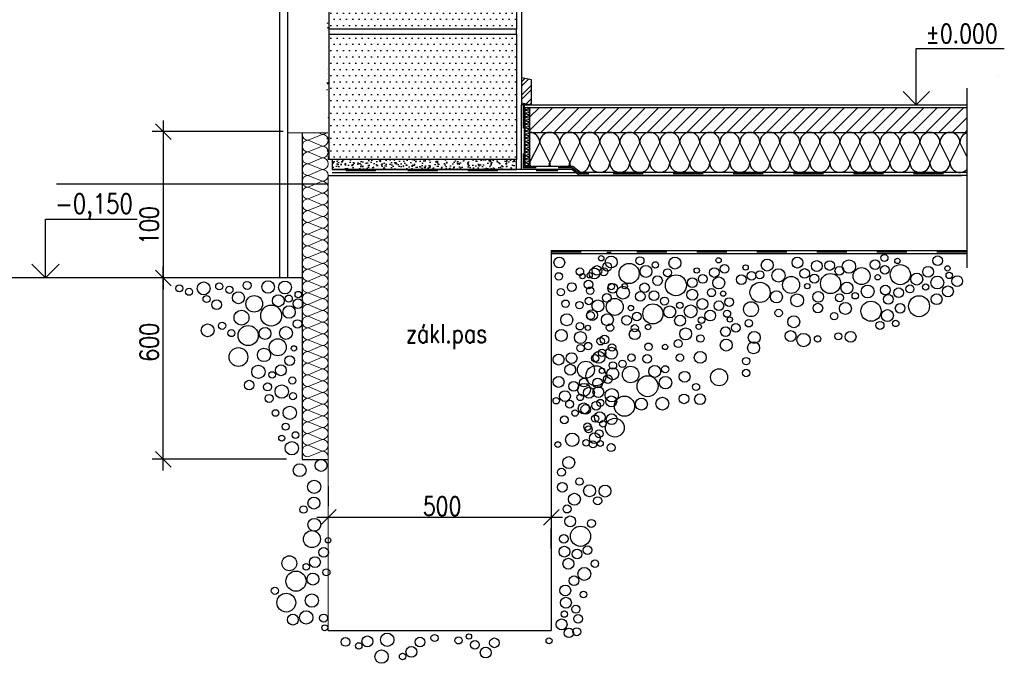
# Model space of a CAD drawing. Header units: millimetres. Extents: x -637441 to -130928, y -380379 to -53767.
# Tile 130 of 256: x -355777 to -350740, y -185080 to -181787. Entities that reach past the tile are written whole.
import ezdxf
from ezdxf.enums import TextEntityAlignment as Align

# ---------------------------------------------------------------- set-up
doc = ezdxf.new("R2010")
doc.units = ezdxf.units.MM
doc.header["$LTSCALE"] = 10
for name, color, linetype, lineweight in [('CKIZOLACE', 1, 'Continuous', 18), ('CKKOTY', 7, 'Continuous', 25), ('CKSTENY_SRAF', 1, 'Continuous', 18), ('CKTEXTY_MALE', 7, 'Continuous', 25)]:
    doc.layers.add(name, color=color, linetype=linetype, lineweight=lineweight)
for name, color, linetype in [('HRANY', 7, 'Continuous'), ('SCHRAFFUR', 7, 'Continuous'), ('SCHRAFFUR_-PSPAC_', 7, 'Continuous'), ('UMRISS03', 2, 'Continuous'), ('UMRISS05', 3, 'Continuous')]:
    doc.layers.add(name, color=color, linetype=linetype)
doc.styles.get("Standard").update_dxf_attribs({"font": 'simplex.shx', "width": 0.8})

# ---------------------------------------------------------------- blocks, each defined once
blk = doc.blocks.new('_OBLIQUE')
at = {"color": 0, "linetype": 'ByBlock'}
blk.add_line((-0.5, -0.5), (0.5, 0.5), dxfattribs=at)
blk = doc.blocks.new('kacenah1')
at = {"color": 0, "linetype": 'ByBlock', "lineweight": -2}
for points in [[(0, 0), (0, 30), (46.9, 30)], [(-7.07, 7.07), (0, 0), (7.07, 7.07)]]:
    blk.add_lwpolyline(points, dxfattribs=at)
at = {"color": 0, "linetype": 'ByBlock', "lineweight": -2, "width": 0.8}
blk.add_attdef('HEIGHT', text='', height=10, dxfattribs=at).set_placement((5, 30), align=Align.BOTTOM_LEFT)
blk.add_attdef('OZN', text='', height=10, dxfattribs=at).set_placement((5, 26.66), align=Align.TOP_LEFT)

msp = doc.modelspace()

# ---------------------------------------------------------------- hatches: boundary and pattern name
h = msp.add_hatch()
h.set_pattern_fill('ANSI32', scale=128, style=0)
h.set_pattern_definition([(45, (-354499.293, -188825.916), (-33.94113, 33.94113), []), (45, (-354476.666, -188825.916), (-33.94113, 33.94113), [])])
h.paths.add_polyline_path([(-353157.853, -182095.193), (-353209.053, -182084.903), (-353209.053, -182212.903), (-353157.853, -182223.193)])
at = {"layer": 'SCHRAFFUR'}
h = msp.add_hatch(dxfattribs=at)
h.set_pattern_fill('DOTS', scale=512, style=0)
h.set_pattern_definition([(0, (-353209.053, -182553.433), (16, 32), [0, -32])])
h.paths.add_polyline_path([(-353234.653, -181836.633), (-354194.653, -181836.633), (-354194.653, -181196.633), (-353234.653, -181196.633)])
h.paths.add_polyline_path([(-353234.653, -182502.233), (-354194.653, -182502.233), (-354194.653, -181862.233), (-353234.653, -181862.233)])
edge = h.paths.add_edge_path()
edge.add_line((-353234.653, -180906.441), (-353234.653, -181171.033))
edge.add_line((-353234.653, -181171.033), (-354194.653, -181171.033))
edge.add_line((-354194.653, -181171.033), (-354194.653, -180906.441))
h = msp.add_hatch(dxfattribs=at)
h.set_pattern_fill('AR-CONC', scale=7.68, style=0)
h.set_pattern_definition([(50, (-353209.053, -182553.433), (55.0856, -4.8194), [5.76, -63.36]), (355, (-353209.053, -182553.43), (-10.656, 57.7684), [4.608, -50.688]), (100.4514, (-353204.46, -182553.834), (44.4295, 52.949), [4.8952, -53.8477]), (46.184, (-353209.05, -182538.07), (81.964, -12.712), [8.64, -95.04]), (96.636, (-353202.22, -182539.13), (71.782, 74.812), [7.343, -80.7716]), (351.184, (-353209.05, -182538.07), (71.782, 74.812), [6.912, -76.032]), (21, (-353201.373, -182541.913), (45.8425, -30.9211), [5.76, -63.36]), (326, (-353201.373, -182541.91), (18.6866, 55.6915), [4.608, -50.688]), (71.4514, (-353197.553, -182544.49), (64.529, 24.7703), [4.8952, -53.8477]), (37.5, (-353209.053, -182553.433), (0.93388, 25.56625), [0, -50.0736, 0, -51.456, 0, -50.88]), (7.5, (-353209.053, -182553.433), (20.20374, 30.2908), [0, -29.3376, 0, -48.9216, 0, -19.392]), (327.5, (-353226.18, -182553.433), (40.99756, -1.7322), [0, -19.2, 0, -59.904, 0, -79.488]), (317.5, (-353233.86, -182553.433), (44.7887, 7.688), [0, -24.96, 0, -39.7824, 0, -56.448])])
h.paths.add_polyline_path([(-354179.293, -182553.433), (-353234.653, -182553.433), (-353234.653, -182502.233), (-354179.293, -182502.233)])

# ---------------------------------------------------------------- linework, layer by layer
at = {"color": 0, "linetype": 'Continuous'}
for p, q in [((-354201.671, -181807.135), (-354200.114, -181802.494)), ((-354204.187, -181841.921), (-354204.187, -181841.921)), ((-354202.566, -181829.596), (-354198.864, -181825.184)), ((-354202.566, -181829.596), (-354197.976, -181829.998)), ((-354197.975, -181829.997), (-354198.863, -181825.183)), ((-354196.372, -181861.341), (-354196.102, -181861.06)), ((-354196.372, -181861.341), (-354196.102, -181861.383)), ((-354199.714, -181924.7), (-354199.714, -181924.7)), ((-354197.069, -181923.876), (-354197.069, -181923.876)), ((-354197.023, -181946.864), (-354196.102, -181946.51)), ((-354197.023, -181946.864), (-354196.102, -181947.485)), ((-354196.233, -181911.036), (-354196.233, -181911.036)), ((-354196.459, -182008.287), (-354196.459, -182008.287)), ((-354204.231, -182043.752), (-354204.231, -182043.752)), ((-354200.294, -182034.825), (-354200.294, -182034.825)), ((-354202.994, -182093.313), (-354202.994, -182093.313)), ((-354201.272, -182062.584), (-354201.272, -182062.584)), ((-354196.686, -182105.538), (-354196.686, -182105.538)), ((-354204.372, -182113.618), (-354200.669, -182109.206)), ((-354204.372, -182113.618), (-354199.781, -182114.02)), ((-354203.42, -182147.435), (-354201.862, -182142.794)), ((-354199.78, -182114.019), (-354200.668, -182109.205)), ((-354204.497, -182173.533), (-354204.497, -182173.533)), ((-354196.912, -182202.79), (-354196.912, -182202.79)), ((-354197.662, -182243.026), (-354197.662, -182243.026)), ((-354196.592, -182227.754), (-354196.592, -182227.754)), ((-354198.771, -182287.163), (-354196.102, -182286.139)), ((-354198.771, -182287.163), (-354196.102, -182288.964)), ((-354197.139, -182300.041), (-354197.139, -182300.041)), ((-354201.586, -182398.041), (-354202.474, -182393.227)), ((-354202.179, -182362.079), (-354202.179, -182362.079)), ((-354200.795, -182366.462), (-354200.795, -182366.462)), ((-354197.365, -182397.292), (-354197.365, -182397.292)), ((-354200.231, -182462.357), (-354201.079, -182455.063)), ((-354200.942, -182411.64), (-354200.942, -182411.64))]:
    msp.add_line(p, q, dxfattribs=at)
msp.add_line((-350930.653, -182138.02), (-350930.653, -183057.06))
for points in [[(-353191.436, -182235.993, 0.20514244), (-353193.42, -182240.625)], [(-353193.42, -182240.625, 0.52065556), (-353184.83, -182246.639), (-353176.411, -182243.572, -1.42857143), (-353176.411, -182255.599), (-353184.83, -182252.532, 0.52065556), (-353193.42, -182258.545)], [(-353193.42, -182258.545, 0.52065556), (-353184.83, -182264.559), (-353176.411, -182261.492, -1.42857143), (-353176.411, -182273.519), (-353184.83, -182270.452, 0.52065556), (-353193.42, -182276.465)], [(-353169.505, -182235.993, -0.30320898), (-353176.411, -182237.679), (-353181.039, -182235.993)], [(-353193.42, -182276.465, 0.52065556), (-353184.83, -182282.479), (-353176.411, -182279.412, -1.42857143), (-353176.411, -182291.439), (-353184.83, -182288.372, 0.52065556), (-353193.42, -182294.385)], [(-353193.42, -182294.385, 0.52065556), (-353184.83, -182300.399), (-353176.411, -182297.332, -1.42857143), (-353176.411, -182309.359), (-353184.83, -182306.292, 0.52065556), (-353193.42, -182312.305)], [(-353193.42, -182312.305, 0.52065556), (-353184.83, -182318.319), (-353176.411, -182315.252, -1.42857143), (-353176.411, -182327.279), (-353184.83, -182324.212, 0.52065556), (-353193.42, -182330.225)], [(-353193.42, -182330.225, 0.52065556), (-353184.83, -182336.239), (-353176.411, -182333.172, -1.42857143), (-353176.411, -182345.199), (-353184.83, -182342.132, 0.52065556), (-353193.42, -182348.145)], [(-353193.42, -182348.145, 0.52065556), (-353184.83, -182354.159), (-353176.411, -182351.092, -1.42857143), (-353176.411, -182363.119), (-353184.83, -182360.052, 0.52065556), (-353193.42, -182366.065)], [(-353193.42, -182366.065, 0.52065556), (-353184.83, -182372.079), (-353176.411, -182369.012, -1.42857143), (-353176.411, -182381.039), (-353184.83, -182377.972, 0.52065556), (-353193.42, -182383.985)], [(-353193.42, -182383.985, 0.52065556), (-353184.83, -182389.999), (-353176.411, -182386.932, -1.42857143), (-353176.411, -182398.959), (-353184.83, -182395.892, 0.52065556), (-353193.42, -182401.905)], [(-353193.42, -182401.905, 0.52065556), (-353184.83, -182407.919), (-353176.411, -182404.852, -1.42857143), (-353176.411, -182416.879), (-353184.83, -182413.812, 0.52065556), (-353193.42, -182419.825)], [(-353193.42, -182419.825, 0.52065556), (-353184.83, -182425.839), (-353176.411, -182422.772, -1.42857143), (-353176.411, -182434.799), (-353184.83, -182431.732, 0.52065556), (-353193.42, -182437.745)], [(-353193.42, -182437.745, 0.52065556), (-353184.83, -182443.759), (-353176.411, -182440.692, -1.42857143), (-353176.411, -182452.719), (-353184.83, -182449.652, 0.52065556), (-353193.42, -182455.665)], [(-353193.42, -182455.665, 0.52065556), (-353184.83, -182461.679), (-353176.411, -182458.612, -1.42857143), (-353176.411, -182470.639), (-353184.83, -182467.572, 0.52065556), (-353193.42, -182473.585)], [(-353193.42, -182473.585, 0.52065556), (-353184.83, -182479.599), (-353176.411, -182476.532, -1.42857143), (-353176.411, -182488.559), (-353184.83, -182485.492, 0.52065556), (-353193.42, -182491.505)], [(-353193.42, -182491.505, 0.52065556), (-353184.83, -182497.519), (-353176.411, -182494.452, -1.42857143), (-353176.411, -182506.479), (-353184.83, -182503.412, 0.52065556), (-353193.42, -182509.425)], [(-353193.42, -182509.425, 0.52065556), (-353184.83, -182515.439), (-353176.411, -182512.372, -1.42857143), (-353176.411, -182524.399), (-353184.83, -182521.332, 0.52065556), (-353193.42, -182527.345)], [(-353193.42, -182527.345, 0.52065556), (-353184.83, -182533.359), (-353176.411, -182530.292, -0.6130862), (-353168.069, -182538.073, -0.6130862)]]:
    msp.add_lwpolyline(points, format="xyb")
for centre, radius in [((-353016.305, -183029.56), 27.731), ((-352801.618, -183007.924), 13.584), ((-352750.815, -183026.943), 30.574), ((-352603.638, -183020.3), 20.525), ((-352424.756, -183032.157), 30.574), ((-352201.263, -183018.353), 13.584), ((-351952.623, -183042.586), 30.574), ((-351798.155, -183030.034), 27.731), ((-351400.636, -183040.368), 24.761), ((-351353.01, -183005.931), 18.113), ((-351286.685, -183021.54), 13.584), ((-351080.678, -183020.553), 24.761), ((-352910.909, -183076.085), 18.962), ((-352836.77, -183085.456), 27.731), ((-352823.862, -183070.183), 24.761), ((-352788.445, -183076.677), 20.525), ((-352771.045, -183050.936), 22.214), ((-352659.323, -183085.824), 51.548), ((-352572.994, -183075.301), 30.574), ((-352525.287, -183041.872), 16.326), ((-352462.386, -183081.891), 20.525), ((-352313.427, -183070.498), 13.584), ((-352223.507, -183080.612), 24.761), ((-352170.689, -183061.365), 22.214), ((-352063.014, -183054.855), 13.584), ((-351894.914, -183095.521), 34.051), ((-351761.181, -183085.575), 24.761), ((-351699.112, -183047.583), 27.731), ((-351633.255, -183044.896), 24.761), ((-351583.702, -183071.44), 22.214), ((-351534.369, -183050.315), 34.051), ((-351469.909, -183099.163), 43.551), ((-351351.083, -183066.912), 22.214), ((-351271.824, -183091.426), 51.548), ((-351129.372, -183077.057), 27.731), ((-351030.555, -183059.422), 13.584), ((-353019.259, -183100.539), 18.962), ((-352897.725, -183099.178), 13.584), ((-352861.04, -183094.589), 13.584), ((-352513.876, -183121.921), 24.7), ((-352419.734, -183145.994), 53.638), ((-352335.671, -183132.757), 24.761), ((-352282.854, -183113.51), 22.214), ((-352200.428, -183133.84), 30.574), ((-352085.258, -183117.113), 24.761), ((-352032.44, -183097.866), 22.214), ((-351990.253, -183092.32), 20.525), ((-351830.454, -183144.37), 43.551), ((-351711.628, -183112.118), 22.214), ((-351628.717, -183137.156), 51.548), ((-351387.448, -183105.152), 13.584), ((-351187.86, -183114.087), 30.574), ((-351081.982, -183131.915), 32.84), ((-351021.296, -183095.198), 16.62), ((-350980.609, -183124.82), 27.731), ((-354960.496, -183161.629), 18.113), ((-354910.715, -183179.044), 18.113), ((-354835.683, -183162.017), 32.917), ((-354756.396, -183151.678), 18.113), ((-354704.127, -183169.093), 18.113), ((-354613.682, -183146.643), 20.445), ((-354506.346, -183154.41), 31.991), ((-354420.017, -183157.041), 32.917), ((-353008.773, -183180.889), 18.962), ((-352953.091, -183154.888), 22.214), ((-352867.151, -183142.189), 22.214), ((-352858.482, -183173.902), 18.962), ((-352743, -183161.436), 24.761), ((-352750.337, -183152.51), 16.326), ((-352690.708, -183183.309), 32.84), ((-352681.504, -183150.485), 13.584), ((-352580.284, -183158.8), 24.7), ((-352335.882, -183194.011), 27.731), ((-352238.057, -183183.573), 20.525), ((-351989.262, -183182.363), 51.548), ((-351747.993, -183150.359), 13.584), ((-351544.753, -183159.817), 30.574), ((-351438.875, -183177.645), 32.84), ((-351348.679, -183170.62), 24.7), ((-351279.813, -183184.213), 24.7), ((-351222.343, -183164.709), 20.525), ((-351141.724, -183154.468), 16.326), ((-351028.189, -183177.244), 27.731), ((-354821.11, -183216.362), 18.113), ((-354658.159, -183209.407), 30.743), ((-354577.083, -183240.851), 42.388), ((-354453.99, -183225.066), 30.498), ((-354400.466, -183213.874), 18.113), ((-354353.723, -183240.305), 24.716), ((-354351.863, -183193.627), 16.696), ((-352865.473, -183226.304), 18.962), ((-352773.556, -183210.783), 22.214), ((-352732.56, -183256.596), 43.551), ((-352602.42, -183203.056), 24.7), ((-352532.323, -183199.368), 24.7), ((-352478.2, -183226.826), 20.525), ((-352284.231, -183241.954), 27.731), ((-352177.846, -183188.604), 13.584), ((-352147.273, -183231.615), 22.214), ((-351905.298, -183205.024), 30.574), ((-351799.42, -183222.852), 32.84), ((-351691.864, -183205.098), 27.731), ((-351582.888, -183209.916), 20.525), ((-351502.269, -183199.675), 16.326), ((-351333.043, -183217.568), 24.7), ((-351175.933, -183253.016), 53.638), ((-351086.118, -183217.378), 27.731), ((-354769.389, -183245.281), 24.716), ((-354490.59, -183300.984), 53.638), ((-354399.009, -183282.694), 31.867), ((-352984.307, -183240.278), 18.962), ((-352913.121, -183247.265), 18.962), ((-352818.635, -183251.165), 30.574), ((-352650.083, -183262.363), 13.584), ((-352537.574, -183292.35), 51.548), ((-352451.246, -183281.827), 30.574), ((-352399.849, -183248.398), 16.326), ((-352343.909, -183279.196), 32.84), ((-352200.09, -183250.862), 24.761), ((-352035.88, -183268.196), 38.048), ((-351693.588, -183262.775), 24.7), ((-351552.693, -183264.484), 30.574), ((-351421.634, -183278.596), 51.548), ((-351272.537, -183263.493), 24.7), ((-354642.404, -183311.508), 38.048), ((-352978.063, -183322.417), 30.574), ((-352856.265, -183300.899), 20.525), ((-352848.539, -183298.559), 27.731), ((-352770.567, -183322.417), 30.574), ((-352672.327, -183324.622), 24.761), ((-352619.509, -183305.375), 22.214), ((-352398.601, -183326.778), 27.731), ((-352289.044, -183324.15), 16.62), ((-352244.567, -183300.597), 27.731), ((-352157.829, -183291.706), 18.113), ((-352143.877, -183320.793), 13.584), ((-351894.258, -183287.933), 18.962), ((-351816.663, -183332.536), 30.574), ((-351610.546, -183303.88), 18.962), ((-351337.67, -183301.257), 30.574), ((-354815.621, -183376.542), 32.964), ((-354741.462, -183353.193), 18.113), ((-354608.43, -183403.085), 51.548), ((-354522.101, -183392.562), 30.574), ((-354414.765, -183389.931), 32.84), ((-354355.913, -183343.454), 21.525), ((-352910.909, -183355.563), 18.962), ((-352870.242, -183363.587), 13.584), ((-352757.123, -183362.55), 18.962), ((-352630.066, -183365.466), 18.113), ((-352562.198, -183359.421), 13.584), ((-352369.979, -183394.563), 30.574), ((-352303.284, -183358.25), 13.584), ((-352166.12, -183383.051), 24.761), ((-352113.303, -183363.804), 22.214), ((-352046.516, -183340.23), 18.962), ((-351375.805, -183351.356), 20.525), ((-351295.186, -183341.115), 16.326), ((-354694.171, -183390.51), 18.113), ((-353006.025, -183402.767), 30.574), ((-352908.161, -183413.247), 30.574), ((-352804.772, -183432.42), 18.962), ((-352785.325, -183423.886), 22.214), ((-352630.557, -183396.376), 27.731), ((-352294.482, -183418.446), 18.962), ((-352018.853, -183412.97), 30.574), ((-351832.964, -183405.457), 27.731), ((-351766.885, -183426.074), 34.118), ((-351694.625, -183420.482), 16.62), ((-351588.533, -183406.937), 18.113), ((-351526.012, -183409.426), 27.731), ((-354658.159, -183512.954), 48.023), ((-354527.353, -183502.43), 34.051), ((-354456.616, -183463.218), 43.551), ((-354374.14, -183468.986), 13.584), ((-352907.414, -183467.355), 18.962), ((-352868.968, -183456.874), 18.962), ((-352749.596, -183493.597), 30.574), ((-352746.638, -183463.861), 18.962), ((-352560.112, -183460.368), 18.962), ((-352475.291, -183461.405), 13.584), ((-352407.608, -183444.297), 20.525), ((-352162.413, -183451.675), 30.574), ((-352022.608, -183465.649), 30.574), ((-354396.383, -183531.244), 24.761), ((-353019.801, -183526.024), 27.731), ((-352953.393, -183518.648), 27.731), ((-352832.733, -183519.757), 18.962), ((-352813.792, -183514.558), 30.574), ((-352797.782, -183491.809), 18.962), ((-352647.491, -183516.263), 18.962), ((-352567.343, -183521.703), 22.214), ((-352399.336, -183516.263), 18.962), ((-352295.228, -183514.558), 30.574), ((-352060.308, -183533.731), 18.962), ((-354556.075, -183588.746), 34.118), ((-354440.861, -183580.979), 27.731), ((-352960.771, -183577.655), 27.731), ((-352880.604, -183577.91), 43.551), ((-352828.935, -183608.925), 51.548), ((-352742.606, -183598.402), 30.574), ((-352742.036, -183556), 18.962), ((-352692.928, -183547.705), 18.962), ((-352651.38, -183602.272), 42.388), ((-352528.288, -183586.487), 30.498), ((-352474.764, -183575.294), 18.113), ((-354485.338, -183604.531), 16.62), ((-354382.24, -183632.986), 18.113), ((-353019.801, -183640.351), 27.731), ((-352798.127, -183583.677), 13.584), ((-352767.554, -183626.688), 22.214), ((-352564.888, -183662.405), 53.638), ((-352473.307, -183644.114), 31.867), ((-352375.24, -183613.951), 27.731), ((-352198.723, -183616.699), 43.551), ((-352060.155, -183594.789), 18.962), ((-354603.178, -183656.772), 24.7), ((-354508.675, -183665.661), 20.436), ((-354436.785, -183689.473), 34.118), ((-352942.996, -183663.222), 24.761), ((-352889.918, -183680.579), 32.964), ((-352890.179, -183643.975), 22.214), ((-352864.848, -183695.67), 27.731), ((-352820.371, -183645.935), 24.761), ((-352816.767, -183691.982), 27.731), ((-352316.62, -183665.958), 18.113), ((-354501.094, -183724.797), 20.525), ((-354379.266, -183713.133), 18.113), ((-353031.951, -183736.509), 16.62), ((-352987.473, -183712.957), 27.731), ((-352909.326, -183719.222), 16.62), ((-352747.858, -183708.27), 34.051), ((-352750.478, -183739.926), 27.731), ((-352682.728, -183764.506), 51.548), ((-352489.063, -183751.352), 32.84), ((-352378.639, -183726.843), 24.7), ((-352296.568, -183728.862), 27.731), ((-354395.65, -183798.423), 34.118), ((-352963.826, -183753.983), 20.005), ((-352891.574, -183775.818), 27.731), ((-352881.003, -183781.086), 24.761), ((-352828.186, -183761.839), 22.214), ((-352806.228, -183747.677), 18.113), ((-352596.399, -183753.983), 30.574), ((-354468.928, -183799.214), 16.748), ((-352990.552, -183834.13), 20.005), ((-352936.052, -183799.37), 16.62), ((-352832.954, -183827.825), 18.113), ((-352809.388, -183821.061), 27.731), ((-352748.512, -183830.821), 27.731), ((-354416.79, -183869.017), 18.113), ((-352872.082, -183869.112), 18.962), ((-352866.86, -183882.828), 18.113), ((-352792.989, -183854.373), 16.62), ((-352732.457, -183874.374), 48.023), ((-354436.662, -183927.711), 15.179), ((-354366.039, -183912.394), 17.42), ((-352950.192, -183936.023), 34.118), ((-352834.978, -183928.256), 27.731), ((-352812.851, -183905.252), 20.436), ((-354385.365, -183979.322), 34.118), ((-353023.895, -183960.69), 14.664), ((-352879.455, -183951.808), 16.62), ((-352844.85, -183959.833), 18.113), ((-352806.858, -183955.019), 15.179), ((-352751.779, -183976.35), 20.436), ((-352967.726, -184052.794), 30.574), ((-354344.979, -184091.825), 32.84), ((-354235.422, -184067.226), 30.574), ((-353005.355, -184102.528), 20.525), ((-354270.522, -184177.094), 34.051), ((-353001.236, -184178.971), 24.7), ((-352913.203, -184150.059), 18.962), ((-352861.522, -184197.263), 30.574), ((-352782.524, -184198.799), 30.574), ((-352939.032, -184240.515), 30.574), ((-354324.985, -184293.298), 18.962), ((-354271.696, -184260.152), 30.574), ((-352976.662, -184290.249), 20.525), ((-352820.154, -184248.533), 20.525), ((-354270.184, -184371.173), 32.84), ((-352960.733, -184353.694), 27.731), ((-352852.175, -184364.382), 20.525), ((-354282.187, -184444.46), 43.551), ((-352993.485, -184442.931), 22.214), ((-352907.86, -184429.906), 51.548), ((-354199.711, -184450.227), 13.584), ((-354221.954, -184512.486), 24.761), ((-352990.248, -184508.589), 27.731), ((-352925.439, -184520.589), 24.761), ((-352872.621, -184501.342), 22.214), ((-354397.51, -184567.767), 38.048), ((-354310.909, -184585.773), 16.62), ((-354266.432, -184562.221), 27.731), ((-352969.916, -184570.324), 27.731), ((-352834.328, -184569.855), 18.962), ((-354363.536, -184659.344), 51.548), ((-354277.208, -184648.821), 30.574), ((-354207.811, -184614.228), 18.113), ((-352888.4, -184622.371), 32.964), ((-352941.157, -184657.465), 24.761), ((-354471.767, -184708.899), 18.113), ((-354413.266, -184769.213), 48.023), ((-354282.46, -184758.689), 34.051), ((-352985.634, -184707.2), 27.731), ((-352892.538, -184727.399), 16.62), ((-352982.337, -184769.896), 27.731), ((-354379.516, -184856.042), 27.731), ((-354311.181, -184845.005), 34.118), ((-354222.179, -184848.037), 20.436), ((-352990.963, -184827.97), 16.326), ((-352931.74, -184803.045), 20.525), ((-353004.473, -184880.535), 27.731), ((-352920.554, -184851.735), 22.214), ((-354216.186, -184897.804), 15.179), ((-353896.859, -184959.228), 34.051), ((-353478.564, -184942.552), 13.584), ((-352967.229, -184924.159), 24.148), ((-352927.229, -184918.142), 20.436), ((-354110.676, -184970.629), 22.214), ((-354042.75, -184990.897), 16.62), ((-353998.272, -184967.345), 27.731), ((-353728.979, -184971.272), 24.761), ((-353654.767, -184950.09), 18.113), ((-353532.142, -184962.662), 18.113), ((-353447.991, -184985.564), 22.214), ((-353348.313, -184974.952), 24.761), ((-353068.876, -184964.556), 15.179), ((-353925.581, -185045.544), 34.118), ((-353817.934, -185044.559), 16.62), ((-353773.456, -185021.007), 27.731), ((-353392.79, -185024.687), 27.731)]:
    msp.add_circle(centre, radius)
at = {"layer": 'CKIZOLACE'}
for p, q in [((-354228.901, -182374.153), (-354301.465, -182404.153)), ((-354228.901, -182434.153), (-354301.465, -182404.153)), ((-354247.503, -182366.462), (-354228.901, -182374.153)), ((-354228.901, -182434.153), (-354301.465, -182464.153)), ((-354228.901, -182494.153), (-354301.465, -182464.153)), ((-354228.901, -182494.153), (-354301.465, -182524.153)), ((-354228.901, -182554.153), (-354301.465, -182524.153)), ((-354228.901, -182554.153), (-354301.465, -182584.153)), ((-354301.465, -182584.153), (-354228.901, -182614.153)), ((-354228.901, -182614.153), (-354301.465, -182644.153)), ((-354228.901, -182674.153), (-354301.465, -182644.153)), ((-354228.901, -182674.153), (-354301.465, -182704.153)), ((-354228.901, -182734.153), (-354301.465, -182704.153)), ((-354228.901, -182734.153), (-354301.465, -182764.153)), ((-354228.901, -182794.153), (-354301.465, -182764.153)), ((-354228.901, -182794.153), (-354301.465, -182824.153)), ((-354228.901, -182854.153), (-354301.465, -182824.153)), ((-354228.901, -182854.153), (-354301.465, -182884.153)), ((-354228.901, -182914.153), (-354301.465, -182884.153)), ((-354228.901, -182914.153), (-354301.465, -182944.153)), ((-354228.901, -182974.153), (-354301.465, -182944.153)), ((-354228.901, -182974.153), (-354301.465, -183004.153)), ((-354228.901, -183034.153), (-354301.465, -183004.153)), ((-354228.901, -183034.153), (-354301.465, -183064.153)), ((-354228.901, -183094.153), (-354301.465, -183064.153)), ((-354228.901, -183094.153), (-354301.465, -183124.153)), ((-354228.901, -183154.153), (-354301.465, -183124.153)), ((-354228.901, -183154.153), (-354301.465, -183184.153)), ((-354228.901, -183214.153), (-354301.465, -183184.153)), ((-354228.901, -183214.153), (-354301.465, -183244.153)), ((-354228.901, -183274.153), (-354301.465, -183244.153)), ((-354228.901, -183274.153), (-354301.465, -183304.153)), ((-354228.901, -183334.153), (-354301.465, -183304.153)), ((-354228.901, -183334.153), (-354301.465, -183364.153)), ((-354228.901, -183394.153), (-354301.465, -183364.153)), ((-354228.901, -183394.153), (-354301.465, -183424.153)), ((-354228.901, -183454.153), (-354301.465, -183424.153)), ((-354228.901, -183454.153), (-354301.465, -183484.153)), ((-354228.901, -183514.153), (-354301.465, -183484.153)), ((-354228.901, -183514.153), (-354301.465, -183544.153)), ((-354228.901, -183574.153), (-354301.465, -183544.153)), ((-354228.901, -183574.153), (-354301.465, -183604.153)), ((-354228.901, -183634.153), (-354301.465, -183604.153)), ((-354228.901, -183634.153), (-354301.465, -183664.153)), ((-354228.901, -183694.153), (-354301.465, -183664.153)), ((-354228.901, -183694.153), (-354301.465, -183724.153)), ((-354228.901, -183754.153), (-354301.465, -183724.153)), ((-354228.901, -183754.153), (-354301.465, -183784.153)), ((-354228.901, -183814.153), (-354301.465, -183784.153)), ((-354228.901, -183814.153), (-354301.465, -183844.153)), ((-354228.901, -183874.153), (-354301.465, -183844.153)), ((-354228.901, -183874.153), (-354301.465, -183904.153)), ((-354228.901, -183934.153), (-354301.465, -183904.153)), ((-354228.901, -183934.153), (-354301.465, -183964.153)), ((-354228.901, -183994.153), (-354301.465, -183964.153)), ((-354228.901, -183994.153), (-354301.465, -184024.153))]:
    msp.add_line(p, q, dxfattribs=at)
for centre, start, end in [((-354301.465, -182374.153), 165.146176, 180), ((-354301.465, -182374.153), 180, 270), ((-354301.465, -182434.153), 90, 180), ((-354228.901, -182344.153), 270, 311.957058), ((-354228.901, -182404.153), 0, 90), ((-354228.901, -182404.153), 270, 0), ((-354301.465, -182434.153), 180, 270), ((-354228.901, -182464.153), 0, 90), ((-354301.465, -182494.153), 90, 180), ((-354301.465, -182494.153), 180, 270), ((-354228.901, -182464.153), 270, 0), ((-354228.901, -182524.153), 0, 90), ((-354301.465, -182554.153), 90, 180), ((-354301.465, -182554.153), 180, 270), ((-354228.901, -182584.153), 0, 0), ((-354228.901, -182524.153), 270, 0), ((-354228.901, -182584.153), 0, 90), ((-354301.465, -182614.153), 90, 180), ((-354228.901, -182584.153), 270, 0), ((-354301.465, -182614.153), 180, 270), ((-354301.465, -182674.153), 90, 180), ((-354228.901, -182644.153), 0, 90), ((-354228.901, -182644.153), 270, 0), ((-354301.465, -182674.153), 180, 270), ((-354301.465, -182734.153), 90, 180), ((-354228.901, -182704.153), 0, 90), ((-354228.901, -182704.153), 270, 0), ((-354301.465, -182734.153), 180, 270), ((-354228.901, -182764.153), 0, 90), ((-354301.465, -182794.153), 90, 180), ((-354301.465, -182794.153), 180, 270), ((-354228.901, -182764.153), 270, 0), ((-354228.901, -182824.153), 0, 90), ((-354301.465, -182854.153), 90, 180), ((-354301.465, -182854.153), 180, 270), ((-354228.901, -182824.153), 270, 0), ((-354228.901, -182884.153), 0, 90), ((-354301.465, -182914.153), 90, 180), ((-354301.465, -182914.153), 180, 270), ((-354228.901, -182884.153), 270, 0), ((-354228.901, -182944.153), 0, 90), ((-354301.465, -182974.153), 90, 180), ((-354228.901, -182944.153), 270, 0), ((-354301.465, -182974.153), 180, 270), ((-354301.465, -183034.153), 90, 180), ((-354228.901, -183004.153), 0, 90), ((-354228.901, -183004.153), 270, 0), ((-354301.465, -183034.153), 180, 270), ((-354301.465, -183094.153), 90, 180), ((-354228.901, -183064.153), 0, 90), ((-354228.901, -183064.153), 270, 0), ((-354301.465, -183094.153), 180, 270), ((-354228.901, -183124.153), 0, 90), ((-354301.465, -183154.153), 90, 180), ((-354301.465, -183154.153), 180, 270), ((-354228.901, -183124.153), 270, 0), ((-354228.901, -183184.153), 0, 90), ((-354301.465, -183214.153), 90, 180), ((-354301.465, -183214.153), 180, 270), ((-354228.901, -183184.153), 270, 0), ((-354228.901, -183244.153), 0, 90), ((-354301.465, -183274.153), 90, 180), ((-354228.901, -183244.153), 270, 0), ((-354301.465, -183274.153), 180, 270), ((-354301.465, -183334.153), 90, 180), ((-354228.901, -183304.153), 0, 90), ((-354228.901, -183304.153), 270, 0), ((-354301.465, -183334.153), 180, 270), ((-354301.465, -183394.153), 90, 180), ((-354228.901, -183364.153), 0, 90), ((-354228.901, -183364.153), 270, 0), ((-354301.465, -183394.153), 180, 270), ((-354228.901, -183424.153), 0, 90), ((-354301.465, -183454.153), 90, 180), ((-354301.465, -183454.153), 180, 270), ((-354228.901, -183424.153), 270, 0), ((-354228.901, -183484.153), 0, 90), ((-354301.465, -183514.153), 90, 180), ((-354301.465, -183514.153), 180, 270), ((-354228.901, -183484.153), 270, 0), ((-354228.901, -183544.153), 0, 90), ((-354301.465, -183574.153), 90, 180), ((-354228.901, -183544.153), 270, 0), ((-354301.465, -183574.153), 180, 270), ((-354301.465, -183634.153), 90, 180), ((-354228.901, -183604.153), 0, 90), ((-354228.901, -183604.153), 270, 0), ((-354301.465, -183634.153), 180, 270), ((-354301.465, -183694.153), 90, 180), ((-354228.901, -183664.153), 0, 90), ((-354228.901, -183664.153), 270, 0), ((-354301.465, -183694.153), 180, 270), ((-354228.901, -183724.153), 0, 90), ((-354301.465, -183754.153), 90, 180), ((-354301.465, -183754.153), 180, 270), ((-354228.901, -183724.153), 270, 0), ((-354228.901, -183784.153), 0, 90), ((-354301.465, -183814.153), 90, 180), ((-354301.465, -183814.153), 180, 270), ((-354228.901, -183784.153), 270, 0), ((-354228.901, -183844.153), 0, 90), ((-354301.465, -183874.153), 90, 180), ((-354228.901, -183844.153), 270, 0), ((-354301.465, -183874.153), 180, 270), ((-354301.465, -183934.153), 90, 180), ((-354228.901, -183904.153), 0, 90), ((-354228.901, -183904.153), 270, 0), ((-354301.465, -183934.153), 180, 270), ((-354301.465, -183994.153), 90, 180), ((-354228.901, -183964.153), 0, 90), ((-354228.901, -183964.153), 270, 0), ((-354301.465, -183994.153), 180, 270), ((-354228.901, -184024.153), 0, 90)]:
    msp.add_arc(centre, 30, start, end, dxfattribs=at)
at = {"layer": 'CKKOTY'}
for p, q in [((-355042.438, -182302.252), (-355042.438, -183165.87)), ((-354428.391, -182359.852), (-355099.014, -182359.852)), ((-355042.438, -184093.353), (-355042.438, -183050.67)), ((-354358.894, -183108.27), (-355029.517, -183108.27)), ((-354354.653, -183108.27), (-355029.517, -183108.27)), ((-353057.684, -183947.576), (-353057.684, -183992.037)), ((-354411.35, -184035.753), (-355099.014, -184035.753)), ((-354198.901, -184173.027), (-354198.901, -184276.451)), ((-353000.084, -184333.027), (-354256.501, -184333.027)), ((-353057.684, -184493.027), (-353057.684, -184389.603))]:
    msp.add_line(p, q, dxfattribs=at)
at = {"layer": 'CKKOTY', "color": 6}
msp.add_line((-354331.465, -183108.27), (-356004.962, -183108.27), dxfattribs=at)
at = {"layer": 'CKSTENY_SRAF', "color": 7}
for p, q in [((-354331.465, -182366.462), (-354407.807, -182366.462)), ((-354200.795, -182366.462), (-354331.465, -182366.462))]:
    msp.add_line(p, q, dxfattribs=at)
at = {"layer": 'CKSTENY_SRAF', "color": 6}
msp.add_line((-354198.901, -182584.153), (-354198.901, -184911.423), dxfattribs=at)
at = {"layer": 'CKTEXTY_MALE'}
for p, q in [((-354331.465, -182366.462), (-354331.465, -184037.069)), ((-355589.178, -182626.291), (-354203.993, -182626.291)), ((-354331.465, -184037.069), (-354198.901, -184037.069))]:
    msp.add_line(p, q, dxfattribs=at)
at = {"layer": 'DEFPOINTS', "color": 0, "linetype": 'ByBlock'}
for p in [(-353065.693, -182553.433), (-352963.293, -182553.433), (-352860.893, -182568.793), (-352758.493, -182568.793), (-352656.093, -182568.793), (-352553.693, -182568.793), (-352451.293, -182568.793), (-352348.893, -182568.793), (-352246.493, -182568.793), (-352144.093, -182568.793), (-352041.693, -182568.793), (-351939.293, -182568.793), (-351836.893, -182568.793), (-351734.493, -182568.793), (-351632.093, -182568.793), (-351529.693, -182568.793), (-351427.293, -182568.793), (-351324.893, -182568.793), (-351222.493, -182568.793), (-351120.093, -182568.793), (-354029.523, -183855.107)]:
    msp.add_point(p, dxfattribs=at)
at = {"layer": 'HRANY', "ltscale": 0.4}
msp.add_line((-350770.366, -182071.403), (-350770.366, -182071.403), dxfattribs=at)
at = {"layer": 'SCHRAFFUR'}
for p, q in [((-353209.053, -182553.433), (-353209.053, -182223.193)), ((-353193.693, -182538.073), (-353193.693, -182223.193)), ((-352953.053, -182553.433), (-353209.053, -182553.433)), ((-352947.809, -182538.073), (-353193.693, -182538.073)), ((-352913.302, -182584.153), (-352953.053, -182553.433)), ((-352908.059, -182568.793), (-352947.809, -182538.073)), ((-350930.653, -182584.153), (-352913.302, -182584.153)), ((-350930.653, -182568.793), (-352908.059, -182568.793)), ((-353057.684, -182983.513), (-350931.328, -182983.513))]:
    msp.add_line(p, q, dxfattribs=at)
at = {"layer": 'SCHRAFFUR', "color": 3}
for p, q in [((-353201.373, -182223.193), (-353201.373, -182342.277)), ((-353201.373, -182471.357), (-353201.373, -182545.753)), ((-353955.595, -182561.113), (-354109.195, -182561.113)), ((-353637.993, -182561.113), (-353791.593, -182561.113)), ((-353330.793, -182561.113), (-353484.393, -182561.113)), ((-353134.981, -182545.753), (-353201.373, -182545.753)), ((-353023.593, -182561.113), (-353135.175, -182561.113)), ((-352951.621, -182545.753), (-353023.01, -182545.753)), ((-352911.87, -182576.473), (-352951.621, -182545.753)), ((-352865.152, -182576.473), (-352911.87, -182576.473)), ((-352586.973, -182576.473), (-352740.573, -182576.473)), ((-352279.773, -182576.473), (-352433.373, -182576.473)), ((-351972.573, -182576.473), (-352126.173, -182576.473)), ((-351665.373, -182576.473), (-351818.973, -182576.473)), ((-351358.173, -182576.473), (-351511.773, -182576.473)), ((-351050.973, -182576.473), (-351204.573, -182576.473)), ((-352904.084, -182975.833), (-353057.684, -182975.833)), ((-352773.853, -182975.833), (-352750.484, -182975.833)), ((-352466.653, -182975.833), (-352620.253, -182975.833)), ((-352159.453, -182975.833), (-352313.053, -182975.833)), ((-351852.253, -182975.833), (-352005.853, -182975.833)), ((-351545.053, -182975.833), (-351698.653, -182975.833)), ((-351237.853, -182975.833), (-351391.453, -182975.833)), ((-350930.653, -182975.833), (-351084.253, -182975.833))]:
    msp.add_line(p, q, dxfattribs=at)
at = {"layer": 'SCHRAFFUR', "color": 7}
for p, q in [((-353168.093, -182285.928), (-353118.157, -182235.993)), ((-353168.093, -182353.811), (-353050.275, -182235.993)), ((-353155.142, -182239.036), (-353155.142, -182239.036)), ((-353110.393, -182363.993), (-352982.393, -182235.993)), ((-353087.259, -182239.036), (-353087.259, -182239.036)), ((-353042.51, -182363.993), (-352914.51, -182235.993)), ((-353019.377, -182239.036), (-353019.377, -182239.036)), ((-352974.628, -182363.993), (-352847.688, -182237.053)), ((-352951.495, -182239.036), (-352951.495, -182239.036)), ((-352883.613, -182239.036), (-352883.613, -182239.036)), ((-352847.688, -182237.053), (-352846.628, -182235.993)), ((-352847.688, -182304.935), (-352778.746, -182235.993)), ((-352838.864, -182363.993), (-352710.864, -182235.993)), ((-352815.73, -182239.036), (-352815.73, -182239.036)), ((-352770.981, -182363.993), (-352642.981, -182235.993)), ((-352747.848, -182239.036), (-352747.848, -182239.036)), ((-352703.099, -182363.993), (-352575.099, -182235.993)), ((-352679.966, -182239.036), (-352679.966, -182239.036)), ((-352635.217, -182363.993), (-352507.217, -182235.993)), ((-352612.084, -182239.036), (-352612.084, -182239.036)), ((-352567.335, -182363.993), (-352439.335, -182235.993)), ((-352544.201, -182239.036), (-352544.201, -182239.036)), ((-352499.452, -182363.993), (-352378.063, -182242.603)), ((-352476.319, -182239.036), (-352476.319, -182239.036)), ((-352408.437, -182239.036), (-352408.437, -182239.036)), ((-352378.063, -182242.603), (-352371.452, -182235.993)), ((-352378.063, -182310.486), (-352303.57, -182235.993)), ((-352363.688, -182363.993), (-352235.688, -182235.993)), ((-352340.555, -182239.036), (-352340.555, -182239.036)), ((-352295.806, -182363.993), (-352167.806, -182235.993)), ((-352272.672, -182239.036), (-352272.672, -182239.036)), ((-352227.923, -182363.993), (-352099.923, -182235.993)), ((-352204.79, -182239.036), (-352204.79, -182239.036)), ((-352160.041, -182363.993), (-352032.041, -182235.993)), ((-352136.908, -182239.036), (-352136.908, -182239.036)), ((-352092.159, -182363.993), (-351964.159, -182235.993)), ((-352069.026, -182239.036), (-352069.026, -182239.036)), ((-352024.277, -182363.993), (-351896.277, -182235.993)), ((-352001.143, -182239.036), (-352001.143, -182239.036)), ((-351956.394, -182363.993), (-351828.394, -182235.993)), ((-351933.261, -182239.036), (-351933.261, -182239.036)), ((-351888.512, -182363.993), (-351760.512, -182235.993)), ((-351865.379, -182239.036), (-351865.379, -182239.036)), ((-351820.63, -182363.993), (-351692.63, -182235.993)), ((-351797.497, -182239.036), (-351797.497, -182239.036)), ((-351752.748, -182363.993), (-351624.748, -182235.993)), ((-351729.614, -182239.036), (-351729.614, -182239.036)), ((-351661.732, -182239.036), (-351661.732, -182239.036)), ((-351593.85, -182239.036), (-351593.85, -182239.036)), ((-351585.227, -182264.354), (-351556.865, -182235.993)), ((-351585.227, -182332.236), (-351488.983, -182235.993)), ((-351549.101, -182363.993), (-351421.101, -182235.993)), ((-351525.968, -182239.036), (-351525.968, -182239.036)), ((-351481.219, -182363.993), (-351353.219, -182235.993)), ((-351458.085, -182239.036), (-351458.085, -182239.036)), ((-351413.336, -182363.993), (-351285.336, -182235.993)), ((-351390.203, -182239.036), (-351390.203, -182239.036)), ((-351345.454, -182363.993), (-351217.454, -182235.993)), ((-351322.321, -182239.036), (-351322.321, -182239.036)), ((-351277.572, -182363.993), (-351149.572, -182235.993)), ((-351254.439, -182239.036), (-351254.439, -182239.036)), ((-351209.69, -182363.993), (-351081.69, -182235.993)), ((-351186.556, -182239.036), (-351186.556, -182239.036)), ((-351141.807, -182363.993), (-351013.807, -182235.993)), ((-351118.674, -182239.036), (-351118.674, -182239.036)), ((-351073.925, -182363.993), (-350945.925, -182235.993)), ((-351050.792, -182239.036), (-351050.792, -182239.036)), ((-350982.91, -182239.036), (-350982.91, -182239.036)), ((-353155.142, -182306.918), (-353155.142, -182306.918)), ((-353121.201, -182272.977), (-353121.201, -182272.977)), ((-353087.259, -182306.918), (-353087.259, -182306.918)), ((-353053.318, -182272.977), (-353053.318, -182272.977)), ((-353019.377, -182306.918), (-353019.377, -182306.918)), ((-352985.436, -182272.977), (-352985.436, -182272.977)), ((-352951.495, -182306.918), (-352951.495, -182306.918)), ((-352917.554, -182272.977), (-352917.554, -182272.977)), ((-352906.746, -182363.993), (-352847.688, -182304.935)), ((-352883.613, -182306.918), (-352883.613, -182306.918)), ((-352849.672, -182272.977), (-352849.672, -182272.977)), ((-352815.73, -182306.918), (-352815.73, -182306.918)), ((-352781.789, -182272.977), (-352781.789, -182272.977)), ((-352747.848, -182306.918), (-352747.848, -182306.918)), ((-352713.907, -182272.977), (-352713.907, -182272.977)), ((-352679.966, -182306.918), (-352679.966, -182306.918)), ((-352646.025, -182272.977), (-352646.025, -182272.977)), ((-352612.084, -182306.918), (-352612.084, -182306.918)), ((-352578.143, -182272.977), (-352578.143, -182272.977)), ((-352544.201, -182306.918), (-352544.201, -182306.918)), ((-352510.26, -182272.977), (-352510.26, -182272.977)), ((-352476.319, -182306.918), (-352476.319, -182306.918)), ((-352442.378, -182272.977), (-352442.378, -182272.977)), ((-352431.57, -182363.993), (-352378.063, -182310.486)), ((-352408.437, -182306.918), (-352408.437, -182306.918)), ((-352374.496, -182272.977), (-352374.496, -182272.977)), ((-352340.555, -182306.918), (-352340.555, -182306.918)), ((-352306.614, -182272.977), (-352306.614, -182272.977)), ((-352272.672, -182306.918), (-352272.672, -182306.918)), ((-352238.731, -182272.977), (-352238.731, -182272.977)), ((-352204.79, -182306.918), (-352204.79, -182306.918)), ((-352170.849, -182272.977), (-352170.849, -182272.977)), ((-352136.908, -182306.918), (-352136.908, -182306.918)), ((-352102.967, -182272.977), (-352102.967, -182272.977)), ((-352069.026, -182306.918), (-352069.026, -182306.918)), ((-352035.085, -182272.977), (-352035.085, -182272.977)), ((-352001.143, -182306.918), (-352001.143, -182306.918)), ((-351967.202, -182272.977), (-351967.202, -182272.977)), ((-351933.261, -182306.918), (-351933.261, -182306.918)), ((-351899.32, -182272.977), (-351899.32, -182272.977)), ((-351865.379, -182306.918), (-351865.379, -182306.918)), ((-351831.438, -182272.977), (-351831.438, -182272.977)), ((-351797.497, -182306.918), (-351797.497, -182306.918)), ((-351763.556, -182272.977), (-351763.556, -182272.977)), ((-351729.614, -182306.918), (-351729.614, -182306.918)), ((-351695.673, -182272.977), (-351695.673, -182272.977)), ((-351684.865, -182363.993), (-351585.227, -182264.354)), ((-351661.732, -182306.918), (-351661.732, -182306.918)), ((-351627.791, -182272.977), (-351627.791, -182272.977)), ((-351593.85, -182306.918), (-351593.85, -182306.918)), ((-351559.909, -182272.977), (-351559.909, -182272.977)), ((-351525.968, -182306.918), (-351525.968, -182306.918)), ((-351492.027, -182272.977), (-351492.027, -182272.977)), ((-351458.085, -182306.918), (-351458.085, -182306.918)), ((-351424.144, -182272.977), (-351424.144, -182272.977)), ((-351390.203, -182306.918), (-351390.203, -182306.918)), ((-351356.262, -182272.977), (-351356.262, -182272.977)), ((-351322.321, -182306.918), (-351322.321, -182306.918)), ((-351288.38, -182272.977), (-351288.38, -182272.977)), ((-351254.439, -182306.918), (-351254.439, -182306.918)), ((-351220.498, -182272.977), (-351220.498, -182272.977)), ((-351186.556, -182306.918), (-351186.556, -182306.918)), ((-351152.615, -182272.977), (-351152.615, -182272.977)), ((-351118.674, -182306.918), (-351118.674, -182306.918)), ((-351084.733, -182272.977), (-351084.733, -182272.977)), ((-351050.792, -182306.918), (-351050.792, -182306.918)), ((-351016.851, -182272.977), (-351016.851, -182272.977)), ((-351006.043, -182363.993), (-350930.653, -182288.603)), ((-350982.91, -182306.918), (-350982.91, -182306.918)), ((-350948.969, -182272.977), (-350948.969, -182272.977)), ((-353121.201, -182340.859), (-353121.201, -182340.859)), ((-353053.318, -182340.859), (-353053.318, -182340.859)), ((-352985.436, -182340.859), (-352985.436, -182340.859)), ((-352917.554, -182340.859), (-352917.554, -182340.859)), ((-352849.672, -182340.859), (-352849.672, -182340.859)), ((-352781.789, -182340.859), (-352781.789, -182340.859)), ((-352713.907, -182340.859), (-352713.907, -182340.859)), ((-352646.025, -182340.859), (-352646.025, -182340.859)), ((-352578.143, -182340.859), (-352578.143, -182340.859)), ((-352510.26, -182340.859), (-352510.26, -182340.859)), ((-352442.378, -182340.859), (-352442.378, -182340.859)), ((-352374.496, -182340.859), (-352374.496, -182340.859)), ((-352306.614, -182340.859), (-352306.614, -182340.859)), ((-352238.731, -182340.859), (-352238.731, -182340.859)), ((-352170.849, -182340.859), (-352170.849, -182340.859)), ((-352102.967, -182340.859), (-352102.967, -182340.859)), ((-352035.085, -182340.859), (-352035.085, -182340.859)), ((-351967.202, -182340.859), (-351967.202, -182340.859)), ((-351899.32, -182340.859), (-351899.32, -182340.859)), ((-351831.438, -182340.859), (-351831.438, -182340.859)), ((-351763.556, -182340.859), (-351763.556, -182340.859)), ((-351695.673, -182340.859), (-351695.673, -182340.859)), ((-351627.791, -182340.859), (-351627.791, -182340.859)), ((-351616.983, -182363.993), (-351585.227, -182332.236)), ((-351559.909, -182340.859), (-351559.909, -182340.859)), ((-351492.027, -182340.859), (-351492.027, -182340.859)), ((-351424.144, -182340.859), (-351424.144, -182340.859)), ((-351356.262, -182340.859), (-351356.262, -182340.859)), ((-351288.38, -182340.859), (-351288.38, -182340.859)), ((-351220.498, -182340.859), (-351220.498, -182340.859)), ((-351152.615, -182340.859), (-351152.615, -182340.859)), ((-351084.733, -182340.859), (-351084.733, -182340.859)), ((-351016.851, -182340.859), (-351016.851, -182340.859)), ((-350948.969, -182340.859), (-350948.969, -182340.859)), ((-350938.161, -182363.993), (-350930.653, -182356.485))]:
    msp.add_line(p, q, dxfattribs=at)
at = {"layer": 'SCHRAFFUR_-PSPAC_'}
for p, q in [((-353116.893, -182415.193), (-353168.093, -182517.593)), ((-353065.693, -182517.593), (-353116.893, -182415.193)), ((-353014.493, -182415.193), (-353065.693, -182517.593)), ((-352963.293, -182517.593), (-353014.493, -182415.193)), ((-352912.093, -182415.193), (-352963.293, -182517.593)), ((-352860.893, -182517.593), (-352912.093, -182415.193)), ((-352809.693, -182415.193), (-352860.893, -182517.593)), ((-352758.493, -182517.593), (-352809.693, -182415.193)), ((-352707.293, -182415.193), (-352758.493, -182517.593)), ((-352656.093, -182517.593), (-352707.293, -182415.193)), ((-352604.893, -182415.193), (-352656.093, -182517.593)), ((-352553.693, -182517.593), (-352604.893, -182415.193)), ((-352502.493, -182415.193), (-352553.693, -182517.593)), ((-352451.293, -182517.593), (-352502.493, -182415.193)), ((-352400.093, -182415.193), (-352451.293, -182517.593)), ((-352348.893, -182517.593), (-352400.093, -182415.193)), ((-352297.693, -182415.193), (-352348.893, -182517.593)), ((-352246.493, -182517.593), (-352297.693, -182415.193)), ((-352195.293, -182415.193), (-352246.493, -182517.593)), ((-352144.093, -182517.593), (-352195.293, -182415.193)), ((-352092.893, -182415.193), (-352144.093, -182517.593)), ((-352041.693, -182517.593), (-352092.893, -182415.193)), ((-351990.493, -182415.193), (-352041.693, -182517.593)), ((-351939.293, -182517.593), (-351990.493, -182415.193)), ((-351888.093, -182415.193), (-351939.293, -182517.593)), ((-351836.893, -182517.593), (-351888.093, -182415.193)), ((-351785.693, -182415.193), (-351836.893, -182517.593)), ((-351734.493, -182517.593), (-351785.693, -182415.193)), ((-351683.293, -182415.193), (-351734.493, -182517.593)), ((-351632.093, -182517.593), (-351683.293, -182415.193)), ((-351580.893, -182415.193), (-351632.093, -182517.593)), ((-351529.693, -182517.593), (-351580.893, -182415.193)), ((-351478.493, -182415.193), (-351529.693, -182517.593)), ((-351427.293, -182517.593), (-351478.493, -182415.193)), ((-351376.093, -182415.193), (-351427.293, -182517.593)), ((-351324.893, -182517.593), (-351376.093, -182415.193)), ((-351273.693, -182415.193), (-351324.893, -182517.593)), ((-351222.493, -182517.593), (-351273.693, -182415.193)), ((-351171.293, -182415.193), (-351222.493, -182517.593)), ((-351120.093, -182517.593), (-351171.293, -182415.193)), ((-351068.893, -182415.193), (-351120.093, -182517.593)), ((-351017.693, -182517.593), (-351068.893, -182415.193)), ((-350966.493, -182415.193), (-351017.693, -182517.593)), ((-350930.653, -182486.873), (-350966.493, -182415.193))]:
    msp.add_line(p, q, dxfattribs=at)
for centre, start, end in [((-353168.093, -182415.193), 0, 90), ((-353065.693, -182415.193), 0, 180), ((-352860.893, -182415.193), 0, 180), ((-352758.493, -182415.193), 0, 180), ((-352656.093, -182415.193), 0, 180), ((-352553.693, -182415.193), 0, 180), ((-352451.293, -182415.193), 0, 180), ((-352348.893, -182415.193), 0, 180), ((-352246.493, -182415.193), 0, 180), ((-352144.093, -182415.193), 0, 180), ((-352041.693, -182415.193), 0, 180), ((-351939.293, -182415.193), 0, 180), ((-351836.893, -182415.193), 0, 180), ((-351734.493, -182415.193), 0, 180), ((-351632.093, -182415.193), 0, 180), ((-351529.693, -182415.193), 0, 180), ((-351427.293, -182415.193), 0, 180), ((-351324.893, -182415.193), 0, 180), ((-351222.493, -182415.193), 0, 180), ((-351120.093, -182415.193), 0, 180), ((-351017.693, -182415.193), 0, 180), ((-350915.293, -182415.193), 107.457603, 180), ((-353116.893, -182517.593), 180, 203.578178), ((-353116.893, -182517.593), 336.421822, 0), ((-353014.493, -182517.593), 180, 203.578178), ((-353014.493, -182517.593), 336.421822, 0), ((-352912.093, -182517.593), 180, 203.578178), ((-352912.093, -182517.593), 274.308889, 0), ((-352809.693, -182517.593), 180, 0), ((-352707.293, -182517.593), 180, 0), ((-352604.893, -182517.593), 180, 0), ((-352502.493, -182517.593), 180, 0), ((-352400.093, -182517.593), 180, 0), ((-352297.693, -182517.593), 180, 0), ((-352195.293, -182517.593), 180, 0), ((-352092.893, -182517.593), 180, 0), ((-351990.493, -182517.593), 180, 0), ((-351888.093, -182517.593), 180, 0), ((-351785.693, -182517.593), 180, 0), ((-351683.293, -182517.593), 180, 0), ((-351580.893, -182517.593), 180, 0), ((-351478.493, -182517.593), 180, 0), ((-351376.093, -182517.593), 180, 0), ((-351273.693, -182517.593), 180, 0), ((-351171.293, -182517.593), 180, 0), ((-351068.893, -182517.593), 180, 0), ((-350966.493, -182517.593), 180, 314.427004)]:
    msp.add_arc(centre, 51.2, start, end, dxfattribs=at)
at = {"layer": 'SCHRAFFUR_-PSPAC_', "color": 7}
msp.add_arc((-352963.293, -182415.193), 51.2, 0, 180, dxfattribs=at)
at = {"layer": 'UMRISS03', "color": 7, "linetype": 'Continuous'}
for p, q in [((-354447.173, -180910.375), (-354447.173, -183108.27)), ((-354407.807, -180906.441), (-354407.807, -183108.27)), ((-353209.053, -180909.001), (-353209.053, -182223.193)), ((-353193.693, -182223.193), (-353209.053, -182223.193)), ((-353193.693, -182223.193), (-350930.653, -182223.193)), ((-353193.693, -182235.993), (-350930.653, -182235.993)), ((-353168.093, -182363.993), (-350930.653, -182363.993)), ((-354179.293, -182568.793), (-352933.178, -182568.793))]:
    msp.add_line(p, q, dxfattribs=at)
at = {"layer": 'UMRISS03', "color": 7}
for p, q in [((-354194.653, -181862.233), (-354194.653, -181836.633)), ((-353234.653, -181862.233), (-353234.653, -181836.633)), ((-353209.053, -182553.433), (-354179.293, -182553.433))]:
    msp.add_line(p, q, dxfattribs=at)
at = {"layer": 'UMRISS03', "linetype": 'Continuous'}
msp.add_line((-353168.093, -182235.993), (-353168.093, -182538.073), dxfattribs=at)
at = {"layer": 'UMRISS03', "color": 7}
for points in [[(-353157.853, -182095.193), (-353209.053, -182084.903), (-353209.053, -182212.903), (-353157.853, -182223.193)], [(-354179.293, -182553.433), (-353234.653, -182553.433), (-353234.653, -182502.233), (-354179.293, -182502.233)]]:
    msp.add_lwpolyline(points, close=True, dxfattribs=at)
at = {"layer": 'UMRISS05', "color": 7, "linetype": 'Continuous'}
msp.add_line((-354198.901, -182485.419), (-354198.901, -182503.569), dxfattribs=at)
at = {"layer": 'UMRISS05', "color": 6, "linetype": 'Continuous'}
for p, q in [((-354198.901, -182584.153), (-350956.928, -182584.153)), ((-353057.684, -182968.153), (-353057.684, -184911.423)), ((-353057.684, -182968.153), (-350931.328, -182968.153))]:
    msp.add_line(p, q, dxfattribs=at)
at = {"layer": 'UMRISS05', "color": 6}
msp.add_line((-354198.901, -184911.423), (-353057.684, -184911.423), dxfattribs=at)
at = {"layer": 'UMRISS05', "color": 7}
for points in [[(-353234.653, -181836.633), (-354194.653, -181836.633), (-354194.653, -181196.633), (-353234.653, -181196.633)], [(-353234.653, -182502.233), (-354194.653, -182502.233), (-354194.653, -181862.233), (-353234.653, -181862.233)]]:
    msp.add_lwpolyline(points, close=True, dxfattribs=at)

# ---------------------------------------------------------------- block references
at = {"layer": 'CKKOTY', "xscale": 9.599999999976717, "yscale": 9.599999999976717, "zscale": 9.600000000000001}
msp.add_blockref('kacenah1', (-351189.946, -182223.193), dxfattribs=at).add_auto_attribs({'HEIGHT': '%%p0.000'})
at = {"layer": 'CKKOTY', "xscale": 80, "yscale": 80, "zscale": 80}
for p, rotation in [((-355042.438, -182359.852), 90), ((-355042.438, -183108.27), 270), ((-355042.438, -183108.27), 90), ((-355042.438, -184035.753), 270), ((-354198.901, -184333.027), 180)]:
    msp.add_blockref('_OBLIQUE', p, dxfattribs=dict(at, rotation=rotation))
at = {"layer": 'CKKOTY', "linetype": 'Continuous', "xscale": 10, "yscale": 10, "zscale": 10}
msp.add_blockref('kacenah1', (-355645.216, -183108.27), dxfattribs=at).add_auto_attribs({'HEIGHT': '-0,150'})
at = {"layer": 'CKKOTY', "xscale": 80, "yscale": 80, "zscale": 80}
msp.add_blockref('_OBLIQUE', (-353057.684, -184333.027), dxfattribs=at)

# ---------------------------------------------------------------- texts
at = {"layer": 'CKKOTY', "char_height": 96, "attachment_point": 5, "rotation": 90}
for s, insert in [('100', (-355114.438, -182840.142)), ('600', (-355114.438, -183437.523))]:
    msp.add_mtext(s, dxfattribs=dict(at, insert=insert))
at = {"layer": 'CKKOTY', "insert": (-353616.094, -184275.929), "char_height": 96, "attachment_point": 5}
msp.add_mtext('500', dxfattribs=at)
at = {"layer": 'CKTEXTY_MALE', "width": 0.8}
msp.add_text('zákl.pas', height=96, dxfattribs=at).set_placement((-353800.8, -183440.598))

doc.saveas('drawing.dxf')
